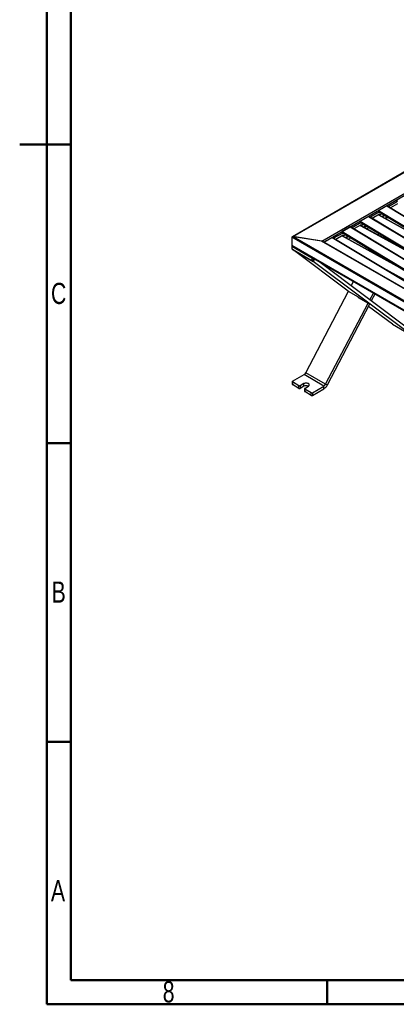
# Model space of a CAD drawing. Header units: millimetres. Extents: x 30 to 8370, y 120 to 5910.
# Tile 1 of 18: x 30 to 1280, y 120 to 3384. Entities that reach past the tile are written whole.
import ezdxf

# ---------------------------------------------------------------- set-up
doc = ezdxf.new("R2010")
doc.units = ezdxf.units.MM
doc.header["$LTSCALE"] = 20
doc.styles.add('SLDTEXTSTYLE1', font='TXT', dxfattribs={"width": 0.75})

msp = doc.modelspace()

# ---------------------------------------------------------------- linework, layer by layer
at = {"color": 7, "linetype": 'Continuous', "lineweight": 50}
for p, q in [((120, 120), (120, 5820)), ((200, 200), (200, 5740)), ((29.98, 2970), (200.02, 2970)), ((200, 2970), (120, 2970)), ((200, 1980), (120, 1980)), ((200, 990), (120, 990)), ((8206.5595702, 200), (200, 200)), ((1050, 200), (1050, 120)), ((8280, 120), (120, 120))]:
    msp.add_line(p, q, dxfattribs=at)
at = {"color": 7, "linetype": 'Continuous', "lineweight": 25}
for p, q in [((1312.8124191, 2882.4192136), (935.4094388, 2664.5491106)), ((937.8927457, 2664.6301794), (1313.6694923, 2881.5614777)), ((1032.7123979, 2649.7015739), (1339.5293974, 2826.8232576)), ((1038.8812967, 2646.7310077), (1340.7415805, 2820.9912403)), ((1249.2891034, 2767.6524885), (1279.4589928, 2785.0691949)), ((1254.0031487, 2764.9311281), (1284.173038, 2782.3478345)), ((1279.4589928, 2785.0691949), (1284.173038, 2782.3478345)), ((1188.9493248, 2732.8190757), (1219.1192141, 2750.2357821)), ((1193.66337, 2730.0977154), (1223.8332593, 2747.5144217)), ((1219.1192141, 2750.2357821), (1223.8332593, 2747.5144217)), ((1220.0620232, 2750.2356937), (1220.0620232, 2749.69151)), ((1220.0620232, 2750.2356937), (1473.1510371, 2597.7367019)), ((1247.8748899, 2766.8360804), (1220.5334277, 2751.0521902)), ((1220.5334277, 2751.0521902), (1494.9326396, 2585.7127213)), ((1223.8332593, 2747.5144217), (1223.8332593, 2744.2482585)), ((1223.8332593, 2745.7858901), (1430.0557346, 2621.5263694)), ((1223.8332593, 2745.5638335), (1425.6608568, 2623.9524501)), ((1223.8332593, 2744.2482585), (1224.948306, 2744.8919613)), ((1247.8748899, 2766.8360804), (1627.994863, 2537.7944806)), ((1628.1930912, 2537.9089152), (1248.2103137, 2766.8678477)), ((1249.2891034, 2767.6524885), (1254.0031487, 2764.9311281)), ((1249.2891034, 2766.217822), (1249.2891034, 2767.6524885)), ((1254.0031487, 2763.3773703), (1254.0031487, 2764.9311281)), ((1284.173038, 2773.6380659), (1260.0683945, 2759.7227514)), ((1128.6095461, 2697.985663), (1158.7794355, 2715.4023693)), ((1133.3235913, 2695.2643026), (1163.4934807, 2712.681009)), ((1158.7794355, 2715.4023693), (1163.4934807, 2712.681009)), ((1159.7222445, 2715.4022809), (1159.7222445, 2714.8580973)), ((1159.7222445, 2715.4022809), (1412.8112584, 2562.9032892)), ((1187.5351112, 2732.0026676), (1160.193649, 2716.2187775)), ((1160.193649, 2716.2187775), (1434.592861, 2550.8793085)), ((1163.4934807, 2712.681009), (1163.4934807, 2709.4148457)), ((1163.4934807, 2710.9524773), (1369.715956, 2586.6929566)), ((1163.4934807, 2710.7304208), (1365.3210781, 2589.1190374)), ((1163.4934807, 2709.4148457), (1164.6085274, 2710.0585485)), ((1187.5351112, 2732.0026676), (1567.6550844, 2502.9610678)), ((1567.8533125, 2503.0755025), (1187.8705351, 2732.0344349)), ((1188.9493248, 2732.8190757), (1193.66337, 2730.0977154)), ((1188.9493248, 2731.3844093), (1188.9493248, 2732.8190757)), ((1193.66337, 2728.5439575), (1193.66337, 2730.0977154)), ((1223.8332593, 2738.8046531), (1199.7286159, 2724.8893386)), ((1220.5963872, 2736.9360466), (1605.8878735, 2524.2456647)), ((1606.2190241, 2524.2798984), (1220.7885724, 2737.0469927)), ((1221.0043725, 2737.1715715), (1223.8332593, 2735.5384898)), ((1232.3304761, 2740.4438287), (1223.8332593, 2735.5384898)), ((1223.8332593, 2735.5384898), (1223.8332593, 2738.8046531)), ((1230.9119509, 2731.4586387), (1239.2520103, 2736.2732525)), ((1232.1100646, 2730.7972504), (1240.3988152, 2735.5822443)), ((1233.8041209, 2729.8620897), (1242.0203241, 2734.6052028)), ((1241.5165743, 2725.6046256), (1249.4024942, 2730.1570702)), ((1246.9410705, 2722.6101702), (1250.5465916, 2729.4676934)), ((1068.2697675, 2663.1522502), (1098.4396568, 2680.5689566)), ((1072.9838127, 2660.4308898), (1103.153702, 2677.8475962)), ((1098.4396568, 2680.5689566), (1103.153702, 2677.8475962)), ((1099.3824658, 2680.5688681), (1099.3824658, 2680.0246845)), ((1099.3824658, 2680.5688681), (1352.4714797, 2528.0698764)), ((1127.1953326, 2697.1692548), (1099.8538704, 2681.3853647)), ((1099.8538704, 2681.3853647), (1374.2530823, 2516.0458958)), ((1103.153702, 2677.8475962), (1103.153702, 2674.581433)), ((1127.1953326, 2697.1692548), (1507.3153057, 2468.127655)), ((1507.5135338, 2468.2420897), (1127.5307564, 2697.2010221)), ((1128.6095461, 2697.985663), (1133.3235913, 2695.2643026)), ((1128.6095461, 2696.5509965), (1128.6095461, 2697.985663)), ((1133.3235913, 2693.7105447), (1133.3235913, 2695.2643026)), ((1163.4934807, 2703.9712403), (1139.3888372, 2690.0559259)), ((1160.2566086, 2702.1026338), (1545.5480948, 2489.4122519)), ((1545.8792455, 2489.4464857), (1160.4487937, 2702.21358)), ((1160.6645938, 2702.3381587), (1163.4934807, 2700.7050771)), ((1171.9906974, 2705.6104159), (1163.4934807, 2700.7050771)), ((1163.4934807, 2700.7050771), (1163.4934807, 2703.9712403)), ((1170.5721722, 2696.6252259), (1178.9122317, 2701.4398398)), ((1171.7702859, 2695.9638377), (1180.0590366, 2700.7488316)), ((1173.4643422, 2695.0286769), (1181.6805455, 2699.7717901)), ((1181.1767956, 2690.7712128), (1189.0627155, 2695.3236575)), ((2630.5043494, 1683.4627814), (933.4480745, 2663.1525156)), ((933.4480745, 2663.1525156), (933.4480745, 2634.8457674)), ((933.4480745, 2662.0637945), (933.4480745, 2635.9344885)), ((1032.7123979, 2649.7015739), (937.8927457, 2664.6301794)), ((2629.0901358, 1688.63372), (938.6335242, 2664.5135496)), ((1031.9716194, 2649.8182036), (938.6335242, 2664.5135496)), ((2603.6342917, 1742.5166554), (1031.9716194, 2649.8182036)), ((2602.6343729, 1743.995572), (1035.637988, 2648.6033299)), ((1066.8555539, 2662.3358421), (1039.5140917, 2646.5519519)), ((1039.5140917, 2646.5519519), (1046.8864645, 2642.1097226)), ((1066.8555539, 2662.3358421), (1446.975527, 2433.2942423)), ((1447.1737552, 2433.4086769), (1067.1909777, 2662.3676094)), ((1068.2697675, 2663.1522502), (1072.9838127, 2660.4308898)), ((1068.2697675, 2661.7175837), (1068.2697675, 2663.1522502)), ((1072.9838127, 2658.8771319), (1072.9838127, 2660.4308898)), ((1103.153702, 2669.1378275), (1079.0490586, 2655.2225131)), ((1099.9168299, 2667.269221), (1485.2083161, 2454.5788391)), ((1485.5394668, 2454.6130729), (1100.1090151, 2667.3801672)), ((1100.3248151, 2667.5047459), (1103.153702, 2665.8716643)), ((1103.153702, 2676.1190645), (1309.3761773, 2551.8595438)), ((1103.153702, 2675.897008), (1304.9812994, 2554.2856246)), ((1103.153702, 2674.581433), (1104.2687487, 2675.2251357)), ((1111.6509188, 2670.7770031), (1103.153702, 2665.8716643)), ((1103.153702, 2665.8716643), (1103.153702, 2669.1378275)), ((1110.2323935, 2661.7918131), (1118.572453, 2666.606427)), ((1111.4305073, 2661.1304249), (1119.7192579, 2665.9154188)), ((1113.1245636, 2660.1952641), (1121.3407668, 2664.9383773)), ((1120.837017, 2655.9378), (1128.7229369, 2660.4902447)), ((1219.1728786, 2669.79644), (1222.1212954, 2675.4041832)), ((2630.5043494, 1655.1560333), (933.4480745, 2634.8457674)), ((934.5703709, 2633.3162132), (933.4480745, 2632.6683253)), ((933.4480745, 2632.6683253), (999.4447074, 2594.5692801)), ((933.4480745, 2632.6683253), (933.4480745, 2623.9585566)), ((933.4480745, 2623.9585566), (999.4447074, 2585.8595114)), ((934.9671556, 2633.0667909), (2630.0900545, 1654.4931708)), ((938.0723712, 2621.289007), (937.6907152, 2620.684486)), ((937.6907152, 2620.684486), (1003.6873481, 2582.5854408)), ((1120.5467429, 2484.0224235), (937.6907152, 2620.684486)), ((1191.4046867, 2616.9827098), (1193.6959992, 2621.340673)), ((999.4447074, 2594.5692801), (1000.5493667, 2595.2069863)), ((999.4447074, 2594.5692801), (999.4447074, 2585.8595114)), ((999.4447074, 2585.8595114), (1008.093065, 2590.8521019)), ((1008.6891425, 2590.5079937), (1003.6873481, 2582.5854408)), ((1333.4773992, 2336.1085313), (1003.6873481, 2582.5854408)), ((1339.1628607, 2345.1139732), (1018.0598773, 2585.0983837)), ((1258.0807396, 2580.1758878), (1259.0269189, 2581.9754741)), ((1263.4820226, 2577.1942466), (1264.3192356, 2578.7865843)), ((1223.7426606, 2568.0372651), (1457.8668539, 2438.794949)), ((1245.0528587, 2555.1967879), (1456.2167825, 2438.6291055)), ((1130.4692076, 2501.0864365), (1138.1810204, 2515.7539238)), ((979.2981809, 2213.566606), (1121.2760092, 2483.601427)), ((1120.5467429, 2484.0224235), (1153.5450594, 2464.9729009)), ((1154.2275066, 2464.4628567), (1153.5308329, 2463.1378179)), ((1153.5308329, 2463.1378179), (1186.5291494, 2444.0882953)), ((1159.2162944, 2460.69667), (1153.5308329, 2463.1378179)), ((1153.5450594, 2464.9729009), (1159.2447472, 2460.7130954)), ((1159.2305208, 2460.7237279), (1159.2162944, 2460.69667)), ((1159.2162944, 2460.69667), (1192.2146108, 2441.6471474)), ((1159.2447472, 2460.7130954), (1159.2295448, 2460.7218716)), ((1192.2288373, 2454.9288202), (1204.1776533, 2477.6548786)), ((1197.9142987, 2452.4876723), (1192.2288373, 2454.9288202)), ((1197.9142987, 2452.4876723), (1209.523898, 2474.5685572)), ((1045.2948138, 2175.4675608), (1186.5291494, 2444.0882953)), ((1050.9802753, 2173.0264129), (1192.2146108, 2441.6471474)), ((1192.2146108, 2441.6471474), (1186.5291494, 2444.0882953)), ((1267.4807663, 2374.2075765), (1187.991834, 2433.6156342)), ((1267.4807663, 2374.2075765), (1333.4773992, 2336.1085313)), ((1268.1858894, 2373.7427513), (1267.4807663, 2374.2075765)), ((1268.1858894, 2373.7427513), (1334.1825223, 2335.6437061)), ((935.2197764, 2185.134211), (973.6127195, 2207.2979853)), ((1039.6093524, 2169.19894), (973.6127195, 2207.2979853)), ((1045.2948138, 2175.4675608), (979.2981809, 2213.566606)), ((934.4387278, 2184.0456668), (934.4387278, 2175.3358982)), ((956.9043844, 2170.438865), (935.2197764, 2182.9571227)), ((935.2197764, 2182.9571227), (935.2197764, 2174.247354)), ((956.9043844, 2161.7290963), (935.2197764, 2174.247354)), ((956.9043844, 2161.7290963), (956.9043844, 2170.438865)), ((972.9321381, 2177.5144019), (960.6756205, 2170.438865)), ((960.6756205, 2170.438865), (960.6756205, 2161.7290963)), ((972.9321381, 2168.8046333), (960.6756205, 2161.7290963)), ((972.9321381, 2168.8046333), (972.9321381, 2177.5144019)), ((974.9795166, 2160.6419676), (974.9795166, 2151.932199)), ((975.7605652, 2161.7305118), (988.0170827, 2168.8060488)), ((997.4451731, 2147.0351658), (975.7605652, 2159.5534235)), ((975.7605652, 2159.5534235), (975.7605652, 2150.8436548)), ((1001.2164093, 2147.0351658), (1039.6093524, 2169.19894)), ((1001.2164093, 2138.3253971), (1039.6093524, 2160.4891714)), ((1039.6093524, 2160.4891714), (1039.6093524, 2169.19894)), ((1045.2948138, 2175.4675608), (1050.9802753, 2173.0264129)), ((997.4451731, 2138.3253971), (975.7605652, 2150.8436548)), ((997.4451731, 2138.3253971), (997.4451731, 2147.0351658)), ((1001.2164093, 2147.0351658), (1001.2164093, 2138.3253971))]:
    msp.add_line(p, q, dxfattribs=at)
at = {"color": 7, "linetype": 'Continuous', "lineweight": 25, "flags": 128}
for points in [[(1039.5140917, 2646.5519519), (1039.4221252, 2646.4884011), (1039.3740599, 2646.4465415)], [(988.0170827, 2168.8060488), (989.5063352, 2169.8841125), (990.5426993, 2171.1264542), (991.0742073, 2172.4707777), (991.0742073, 2173.849673), (990.5426993, 2175.1939965), (989.5063352, 2176.4363382), (988.0170827, 2177.5144019), (986.1496192, 2178.3741291), (983.9975871, 2178.9724093), (981.6688981, 2179.2792424), (979.2803226, 2179.2792424), (976.9516337, 2178.9724093), (974.7996016, 2178.3741291), (972.9321381, 2177.5144019)]]:
    msp.add_lwpolyline(points, dxfattribs=at)
at = {"color": 7, "linetype": 'Continuous', "lineweight": 25}
for centre, radius, start, end in [((1221.0855006, 2750.1891197), 1.0245365, 122.60547834, 177.3945215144), ((1248.0691173, 2766.5720812), 0.3277496, 64.4973031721, 126.3423671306), ((1160.7457219, 2715.355707), 1.0245365, 122.60547834, 177.3945215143), ((1187.7293386, 2731.7386685), 0.3277496, 64.497303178, 126.3423671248), ((1100.4059432, 2680.5222942), 1.0245365, 122.6054783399, 177.3945215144), ((1127.3895599, 2696.9052557), 0.3277496, 64.4973031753, 126.3423671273), ((1067.0497813, 2662.0718429), 0.3277496, 64.4973031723, 126.3423671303), ((965.2556484, 2220.5901986), 15.7010691, 302.1583677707, 333.4273560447), ((935.77328, 2175.4689818), 1.3411714, 185.6947992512, 245.6253417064), ((935.6329151, 2184.0456668), 1.1643075, 110.7834207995, 249.2165792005), ((958.7900024, 2174.0780945), 4.0987251, 242.6096722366, 297.3903277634), ((958.7900024, 2165.3683259), 4.0987251, 242.6096722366, 297.3903277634), ((980.4746742, 2154.37767), 16.2796536, 62.4044341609, 117.6009420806), ((976.1737039, 2160.6419676), 1.1643075, 110.7834207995, 249.2165792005), ((1031.2522813, 2182.4911533), 15.7010691, 302.1583677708, 333.4273560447), ((1022.8952103, 2187.073598), 31.4021382, 302.1583677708, 333.4273560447), ((976.3140688, 2152.0652826), 1.3411714, 185.6947992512, 245.6253417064), ((999.3307912, 2150.6743953), 4.0987251, 242.6096722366, 297.3903277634), ((999.3307912, 2141.9646267), 4.0987251, 242.6096722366, 297.3903277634)]:
    msp.add_arc(centre, radius, start, end, dxfattribs=at)
for centre, major_axis, ratio, start_param, end_param in [((938.6335242, 2662.3361075), (5.1699658, -0.9821154), 0.4077195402, 1.6480946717, 3.2188909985), ((937.8927457, 2661.3640161), (4.3349424, -1.4037699), 0.6992012, 1.7934619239, 3.3642582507), ((1031.9716194, 2647.6407615), (5.1699658, -0.9821154), 0.4077195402, 0.8627777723, 1.6480946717), ((1032.7123979, 2646.4354107), (4.3349424, -1.4037699), 0.6992012, 1.3779689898, 1.7934619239), ((938.6335242, 2634.0293593), (5.1699658, -0.9821154), 0.4077195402, 3.2188909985, 4.0043704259)]:
    msp.add_ellipse(centre, major_axis=major_axis, ratio=ratio, start_param=start_param, end_param=end_param, dxfattribs=at)

# ---------------------------------------------------------------- texts
at = {"color": 7, "linetype": 'Continuous', "lineweight": 0, "char_height": 70, "attachment_point": 2, "style": 'SLDTEXTSTYLE1'}
for s, insert in [('C', (159.2708341, 2511.5208512)), ('B', (159.4652768, 1521.5208512)), ('A', (157.2048621, 531.5208512)), ('8', (524.2951381, 196.5208512))]:
    msp.add_mtext(s, dxfattribs=dict(at, insert=insert))

doc.saveas('drawing.dxf')
